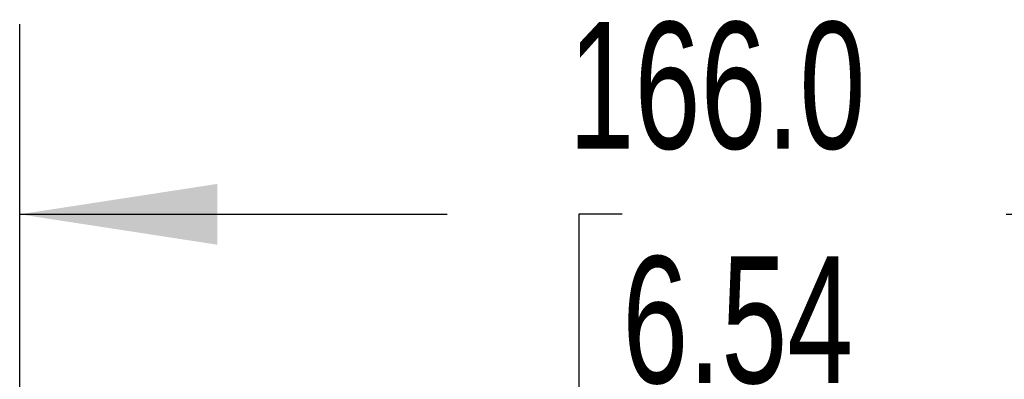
# Model space of a CAD drawing. Header units: millimetres. Extents: x 0 to 1676, y 0 to 1295.
# Tile 5 of 12: x 1144 to 1243, y 720 to 756. Entities that reach past the tile are written whole.
import ezdxf

# ---------------------------------------------------------------- set-up
doc = ezdxf.new("R2010")
doc.units = ezdxf.units.MM
doc.header["$LTSCALE"] = 6
doc.layers.add('DIMENSIONS', color=140, linetype='Continuous', lineweight=25)
doc.styles.add('SLDTEXTSTYLE0', font='TXT', dxfattribs={"width": 0.7})
doc.dimstyles.new('SLDDIMSTYLE1', dxfattribs={"dimtxt": 12.948047, "dimasz": 19.812, "dimexe": 0, "dimexo": 0.0625, "dimgap": 3.237012, "dimtad": 0, "dimtih": 1, "dimtoh": 1, "dimdec": 1, "dimrnd": 1e-09, "dimzin": 4, "dimdsep": 46, "dimtxsty": 'SLDTEXTSTYLE0', "dimsah": 1, "dimcen": 0.09, "dimadec": 0, "dimazin": 1, "dimtfac": 1, "dimtdec": 1, "dimtofl": 0, "dimtmove": 0, "dimatfit": 3, "dimfxl": 0, "dimfrac": 2, "dimtolj": 1, "dimtzin": 12, "dimarcsym": 0})

# ---------------------------------------------------------------- blocks, each defined once
blk = doc.blocks.new('_D_10')
at = {"layer": 'DIMENSIONS'}
for p, q in [((1144.254, 608.516), (1144.254, 755.818)), ((1310.254, 608.516), (1310.254, 755.818)), ((1144.254, 736.768), (1187.083, 736.768)), ((1204.628, 736.768), (1200.28, 736.768)), ((1200.28, 736.768), (1200.28, 716.189)), ((1243.104, 736.768), (1247.452, 736.768)), ((1247.452, 736.768), (1247.452, 716.189)), ((1310.254, 736.768), (1260.648, 736.768)), ((1200.28, 716.189), (1204.628, 716.189)), ((1247.452, 716.189), (1243.104, 716.189))]:
    blk.add_line(p, q, dxfattribs=at)
for points in [[(1144.254, 736.768), (1164.066, 733.72), (1164.066, 739.816)], [(1310.254, 736.768), (1290.442, 739.816), (1290.442, 733.72)]]:
    blk.add_solid(points, dxfattribs=at)
at = {"layer": 'DIMENSIONS', "char_height": 12.7, "attachment_point": 1, "style": 'SLDTEXTSTYLE0'}
for s, insert in [('166.0', (1199.242, 756.038)), ('6.54', (1204.628, 732.56))]:
    blk.add_mtext(s, dxfattribs=dict(at, insert=insert))

msp = doc.modelspace()

# ---------------------------------------------------------------- dimensions: what is measured, and where the dimension line sits
at = {"layer": 'DIMENSIONS'}
dim = msp.add_linear_dim(base=(1144.254, 736.768), p1=(1310.254, 600.896), p2=(1144.254, 600.896), dimstyle='SLDDIMSTYLE1', dxfattribs=at)
dim.commit()
dim.dimension.update_dxf_attribs({"geometry": '_D_10', "text_midpoint": (1223.866, 736.768), "dimtype": 160})

doc.saveas('drawing.dxf')
